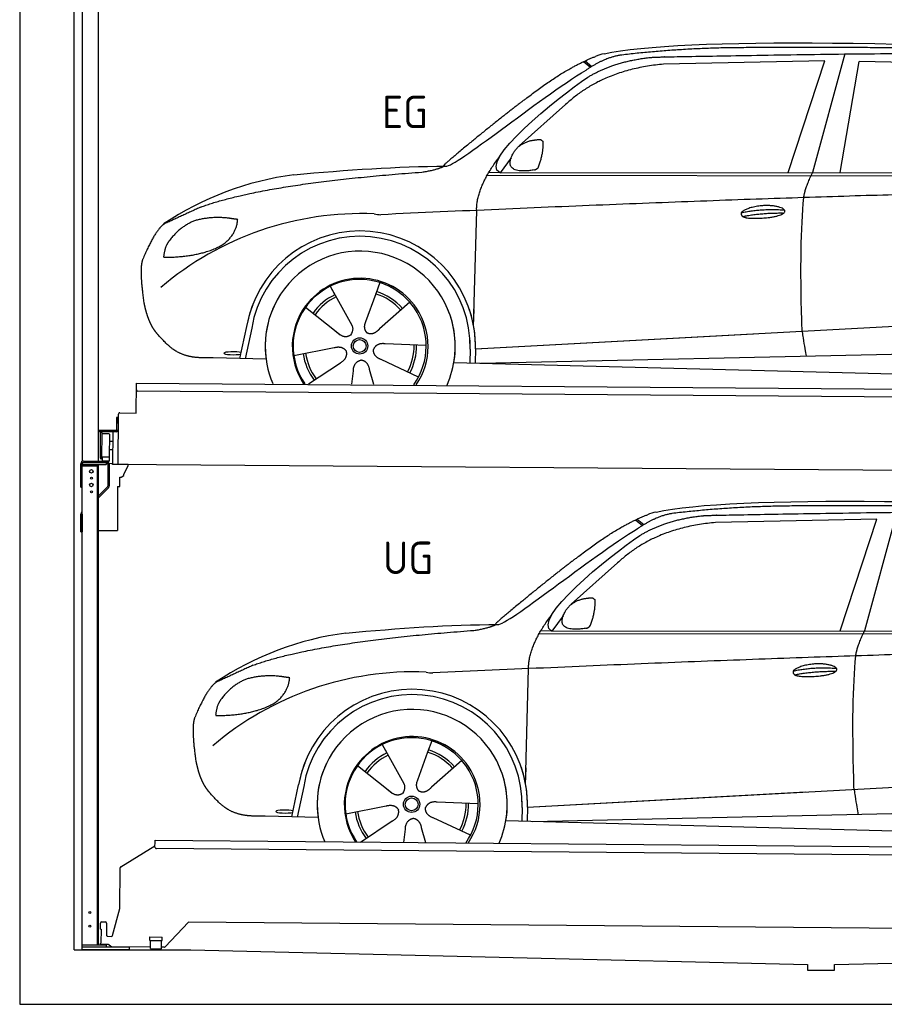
# Model space of a CAD drawing. Header units: millimetres. Extents: x -411 to 6777, y 0 to 6377.
# Tile 1 of 6: x 0 to 3183, y 0 to 3625. Entities that reach past the tile are written whole.
import ezdxf

# ---------------------------------------------------------------- set-up
doc = ezdxf.new("R2010")
doc.units = ezdxf.units.MM
for name, color, linetype, lineweight in [('car', 10, 'Continuous', 25), ('Gebäude', 7, 'Continuous', 25), ('Logo', 7, 'Continuous', 25), ('Plattform', 7, 'Continuous', 25), ('Ständer hinten', 7, 'Continuous', 25)]:
    doc.layers.add(name, color=color, linetype=linetype, lineweight=lineweight)
doc.styles.get("Standard").update_dxf_attribs({"font": 'ISOCP.SHX'})

# ---------------------------------------------------------------- blocks, each defined once
blk = doc.blocks.new('UG Plattfrom Gl550')
at = {"layer": 'Plattform'}
for p, q in [((371.8, 506.3), (498.1, 583.5)), ((498.1, 578.8), (498.2, 597.8)), ((498.2, 597.8), (498.3, 603.8)), ((498.3, 603.8), (5435.1, 560.7)), ((5429.8, 530.7), (503, 573.7)), ((368.7, 352.3), (369.4, 502.1)), ((342.2, 253.9), (368.7, 352.3)), ((297.4, 276.5), (297.6, 298.5)), ((302.6, 303.5), (314.6, 303.4)), ((319.6, 298.3), (319.2, 255.3)), ((621.4, 302.7), (535.3, 212)), ((5347, 261.5), (621.4, 302.7)), ((297.4, 276.5), (299.7, 276.5)), ((299.7, 276.5), (299.3, 225.5)), ((296.9, 220.5), (297, 225.5)), ((325.2, 220.3), (296.9, 220.5)), ((299.3, 225.5), (297, 225.5)), ((324.2, 250.3), (337.3, 250.2)), ((335.5, 213.3), (328.3, 219.2)), ((479.6, 234.9), (479.7, 247.9)), ((479.6, 234.9), (524.6, 234.5)), ((479.7, 247.9), (524.7, 247.5)), ((481.8, 204.9), (482.1, 234.9)), ((521.8, 204.6), (522.1, 234.6)), ((524.6, 234.5), (524.7, 247.5)), ((481.8, 210.9), (338.6, 212.2)), ((481.8, 204.9), (521.8, 204.6)), ((531.7, 210.5), (521.8, 210.6))]:
    blk.add_line(p, q, dxfattribs=at)
for centre, start, end in [((503.1, 578.7), 179.5, 269.5), ((374.4, 502.1), 121.4261, 179.5), ((302.6, 298.5), 89.5, 179.5), ((314.6, 298.4), 359.5, 89.5), ((324.2, 255.3), 179.5, 269.5), ((337.4, 255.2), 269.5, 344.9258), ((325.1, 215.3), 50.8402, 89.5), ((338.6, 217.2), 230.8402, 269.5), ((531.7, 215.5), 269.5, 316.4902)]:
    blk.add_arc(centre, 5, start, end, dxfattribs=at)
blk = doc.blocks.new('Palette EG Gl550')
at = {"layer": 'Plattform'}
for p, q in [((428.6, 2177), (429.5, 2287)), ((429.5, 2287), (5467.3, 2248)), ((5462.1, 2218), (434.2, 2257)), ((368.6, 2177.5), (428.6, 2177)), ((356.5, 2160.3), (356.1, 2114.3)), ((363.5, 2160.2), (356.5, 2160.3)), ((358.1, 2113.3), (358.5, 2160.3)), ((362.6, 1987.5), (363.6, 2172.5)), ((354.1, 2112.3), (292.8, 2112.8)), ((293.1, 2112.8), (293.1, 2107.8)), ((293.1, 2110.8), (355.1, 2110.3)), ((355.1, 2107.3), (293.1, 2107.8)), ((297.3, 2010.5), (298, 2104.5)), ((302, 2104.5), (301.3, 2010.5)), ((342.6, 2107.4), (341.7, 1987.7)), ((355.1, 2107.3), (355.1, 2110.3)), ((363.1, 2113.2), (358.1, 2113.3)), ((358.2, 2113.3), (363.1, 2113.2)), ((330, 2099.4), (329.3, 2015.2)), ((342.3, 2071.9), (329.8, 2072.3)), ((342.1, 2041.7), (329.5, 2041.8)), ((328.9, 2015), (303.9, 2015)), ((303.9, 2015), (303.9, 2000)), ((328.9, 2015), (303.9, 2015)), ((303.9, 2015), (303.9, 2000)), ((303.9, 2000), (328.9, 2000)), ((328.9, 2000), (303.9, 2000)), ((328.9, 2015), (328.9, 2000)), ((328.9, 2015), (328.9, 2000)), ((5465, 1948), (341.7, 1987.7))]:
    blk.add_line(p, q, dxfattribs=at)
for centre, radius, start, end in [((434.3, 2262), 5, 179.556, 269.556), ((368.6, 2172.5), 5, 89.556, 179.556), ((300, 2104.5), 2, 359.3444, 179.3444), ((354.1, 2114.3), 2.01, 269.7445, 359.3674), ((355.1, 2113.3), 3, 269.7663, 359.5554), ((355.1, 2113.3), 6, 269.556, 359.556), ((355.1, 2113.3), 6, 269.5566, 359.5553), ((302.4, 2100.4), 0.4, 179.3444, 271.7264), ((313.4, 1773.4), 326.8, 87.1681, 91.938), ((329.6, 2099.4), 0.4, 359.3444, 86.9565), ((299.3, 2010.5), 2, 179.3444, 359.3444), ((301.7, 2014.6), 0.4, 86.9623, 179.3444), ((302.7, 2023.3), 8.39, 263.3001, 278.0521), ((328.9, 2015.2), 0.4, 267.6536, 359.3444)]:
    blk.add_arc(centre, radius, start, end, dxfattribs=at)
blk = doc.blocks.new('Ständer hinten')
at = {"layer": 'Ständer hinten'}
for p, q in [((229.9, 5012), (229.9, 1998.6)), ((229.9, 5012), (289.9, 5012)), ((289.9, 2000), (289.9, 5012)), ((289.9, 4892), (312.9, 4892)), ((312.9, 4892), (312.9, 4490.7)), ((312.9, 4390.7), (289.9, 4391)), ((312.9, 4400.8), (312.9, 4390.7)), ((318.9, 1995), (235, 1995)), ((318.9, 1995), (318.9, 1987)), ((230, 1990), (230, 1987)), ((230, 1987), (318.9, 1987))]:
    blk.add_line(p, q, dxfattribs=at)
blk = doc.blocks.new('Car_EG')
at = {"layer": 'car'}
for p, q in [((3037.9, 3498.8), (2918.5, 3061.9)), ((2075.4, 3470.6), (2101.4, 3450.1)), ((2081.3, 3473.3), (2106.7, 3453.2)), ((2964.5, 3473), (2370.7, 3461.1)), ((2828.5, 3061.9), (2964.5, 3473)), ((3020.2, 3062), (3091, 3471.1)), ((3792.6, 3454.8), (3091, 3471.1)), ((2009.8, 3312.5), (1839, 3160.1)), ((1809.4, 3117), (1768.3, 3061.3)), ((1721.3, 3052.4), (4364.6, 3049.2)), ((1768.3, 3061.3), (1727, 3062.4)), ((1768.3, 3061.3), (4420.2, 3062.7)), ((1671.2, 2497.6), (1682.3, 2923.1)), ((1325.6, 2657.3), (1310.5, 2615.6)), ((1143.3, 2643.6), (1160.5, 2612.6)), ((1143.5, 2643.6), (1222.8, 2499.9)), ((1310.5, 2615.6), (1273.2, 2512.5)), ((1435.9, 2585.1), (1325, 2487)), ((1052.3, 2566.4), (1171, 2472.3)), ((1671.2, 2497.6), (1672.8, 2558.3)), ((1133.8, 2501.8), (1180.1, 2465.1)), ((1273.2, 2512.5), (1269.4, 2502.2)), ((1677.7, 2413), (3547.7, 2515.1)), ((810, 2377.3), (835.6, 2494.9)), ((854.1, 2489.5), (829.5, 2376.7)), ((1677.7, 2413), (2701.8, 2469)), ((1496.5, 2425.5), (1345.2, 2431.8)), ((1009, 2388.8), (1157.7, 2417.7)), ((1658.1, 2412.4), (1656.8, 2362)), ((1677.7, 2413), (1676.5, 2361.5)), ((1697, 2360.9), (3582.9, 2402.3)), ((907, 2374.7), (712.8, 2379.9)), ((1063.5, 2284.5), (1180.5, 2362.2)), ((1468.3, 2309.5), (1331, 2373.5)), ((1598.6, 2363.5), (3647.1, 2310.1)), ((1222.2, 2283.1), (1228.3, 2332.6)), ((1303.4, 2282.4), (1288.2, 2337.1))]:
    blk.add_line(p, q, dxfattribs=at)
for radius in [30.1, 23.6]:
    blk.add_circle((1251.5, 2423.8), radius, dxfattribs=at)
for centre, radius, start, end in [((2188.5, 3329.2), 174.5, 102.3489, 113.0153), ((1156.1, 1941.5), 1122.3, 97.5147, 123.9129), ((1259.2, 1770.1), 1141.2, 87.724, 130.3913), ((1332, 3024.5), 117.4, 256.4608, 268.6636), ((1253.6, 2422.9), 424.2, 10.1481, 170.2223), ((1253.4, 2422.7), 404.8, 358.5419, 170.499), ((1253.6, 2422.9), 350, 350.2258, 187.9239), ((1251.5, 2423.8), 245, 51.7123, 188.2101), ((1253.6, 2422.9), 250, 34.003, 143.5989), ((1251.5, 2423.8), 245, 30.221, 72.4019), ((1251.5, 2423.8), 209.6, 115.7372, 144.8747), ((1251.5, 2423.8), 200.6, 41.1155, 72.9111), ((1251.5, 2423.8), 209.6, 41.1302, 72.8747), ((1253.6, 2422.9), 424.2, 158.9384, 170.2223), ((1251.5, 2423.8), 200.6, 115.5705, 145.0215), ((1253.6, 2422.9), 350, 154.4856, 203.0931), ((1253.6, 2422.9), 350, 154.4856, 157.347), ((1253.6, 2422.9), 250, 143.5989, 213.5789), ((1251.5, 2423.8), 245, 144.4019, 214.6129), ((1253.6, 2422.9), 250, 143.5989, 147.9713), ((1251.5, 2423.8), 245, 143.0042, 147.4925), ((1251.5, 2423.8), 200.6, 41.1155, 44.3784), ((1251.5, 2423.8), 245, 324.3871, 34.5977), ((1253.6, 2422.9), 250, 325.4211, 34.003), ((1253.6, 2422.9), 250, 29.7422, 34.003), ((1253.6, 2422.9), 350, 350.2258, 23.1163), ((1253.6, 2422.9), 424.2, 358.6661, 18.6635), ((1253.6, 2422.9), 350, 335.9069, 11.3993), ((1253.6, 2422.9), 404.6, 358.5068, 9.6777), ((1253.6, 2422.9), 424.2, 358.6661, 9.1695), ((1251.5, 2423.8), 209.6, 187.7372, 216.8747), ((1251.5, 2423.8), 200.6, 187.5904, 217.0215), ((1251.5, 2423.8), 200.6, 331.5904, 1.0215), ((1251.5, 2423.8), 209.6, 331.7372, 0.8747)]:
    blk.add_arc(centre, radius, start, end, dxfattribs=at)
blk.add_ellipse((785.5, 2396.9), major_axis=(33.6, -0.3), ratio=0.157274, start_param=0.513473, end_param=5.704241, dxfattribs=at)
for points, degree in [([(2151.2, 3499.7), (2438.8, 3561.3), (3323.8, 3548), (4495.8, 3484.7)], 3), ([(2681.9, 3522.1), (2439, 3522), (2209.6, 3494.1)], 2), ([(3646, 3507.4), (3297.8, 3526.8), (2681.9, 3522.1)], 2), ([(1866.9, 3336.8), (2008, 3447.1), (2120.2, 3489.8)], 2), ([(2209.6, 3494.1), (2153.4, 3485.1), (2085, 3439.8)], 2), ([(2091.3, 3413.1), (2185.1, 3470.8), (2320.7, 3486)], 2), ([(2370.7, 3461.1), (2146.6, 3441.8), (2009.8, 3312.5)], 2), ([(1568.6, 3085.8), (1604.3, 3082), (1906.5, 3330.9), (2085, 3439.8)], 3), ([(1768.3, 3061.3), (1685.3, 3101.4), (1979.2, 3337.7), (2091.3, 3413.1)], 3), ([(1866.9, 3336.8), (1785.8, 3276.3), (1683.4, 3192.9), (1554.1, 3087.7), (1560, 3085.7)], 4), ([(1817.6, 3134.6), (1834.1, 3164.9), (1876.9, 3179)], 2), ([(1876.9, 3179), (1905.6, 3184.7), (1918.5, 3183.5)], 2), ([(1908.1, 3079.4), (1929.6, 3132.4), (1927, 3177.3)], 2), ([(1918.5, 3183.5), (1924.5, 3177.4), (1927, 3177.3)], 2), ([(1682.3, 2923.1), (1679.9, 3006.7), (1768.8, 3124)], 2), ([(1894.6, 3071.7), (1772.4, 3053), (1817.6, 3134.6)], 2), ([(1009.4, 3054.2), (1205.7, 3072.1), (1390.9, 3085.2), (1568.6, 3085.8)], 3), ([(1480.7, 3063.9), (1533.9, 3071.8), (1559.7, 3084.7)], 2), ([(667.1, 2935.4), (903.7, 3022), (1480.7, 3063.9)], 2), ([(1894.6, 3071.7), (1900.7, 3073.5), (1908.1, 3079.4)], 2), ([(2886.6, 2970), (2889.7, 3001), (2918.5, 3061.9)], 2), ([(4638.8, 2991), (3762.4, 3019.4), (1329.3, 2907.2)], 2), ([(667.1, 2935.4), (532.9, 2873.5)], 1), ([(2656.5, 2914.7), (2732, 2930.9), (2815.5, 2924.4)], 2), ([(2661.4, 2900.8), (2735.6, 2914.7), (2813.5, 2913.3)], 2), ([(532.9, 2873.5), (498.2, 2850.8), (453.2, 2743.7)], 2), ([(643.1, 2884.4), (590.8, 2863.7), (552.7, 2813.7)], 2), ([(770, 2894.2), (702.5, 2901.9), (643.1, 2884.4)], 2), ([(752.9, 2800.7), (798.9, 2837.7), (802.6, 2889.5)], 2), ([(802.6, 2889.5), (784.9, 2891.6), (770, 2894.2)], 2), ([(552.7, 2813.7), (534.5, 2793.9), (529.7, 2752.6)], 2), ([(531, 2750.3), (675.7, 2750.9), (752.9, 2800.7)], 2), ([(453.2, 2743.7), (446.7, 2727.8), (444.7, 2699.3), (445.7, 2666.9), (456.9, 2583.7)], 4), ([(529.7, 2752.6), (533.1, 2752.5), (531, 2750.3)], 2), ([(1171, 2472.3), (1194.3, 2450.4), (1217.6, 2463.8)], 2), ([(1345.2, 2431.8), (1313.5, 2435.8), (1302.5, 2411.3)], 2), ([(1157.7, 2417.7), (1188.4, 2426.4), (1203, 2403.9)], 2), ([(1180.5, 2362.2), (1208.5, 2377.6), (1203, 2403.9)], 2), ([(1331, 2373.5), (1301, 2384.5), (1302.5, 2411.3)], 2), ([(1228.3, 2332.6), (1229.5, 2364.6), (1255.5, 2371.5)], 2), ([(1288.2, 2337.1), (1282.2, 2368.5), (1255.5, 2371.5)], 2)]:
    blk.add_open_spline(points, degree=degree, dxfattribs=at)
for points, degree, knots in [([(2320.7, 3486), (2347.3, 3488), (2486.7, 3489.9), (3508.2, 3510), (4128.4, 3503.6), (4583.8, 3331), (4560.1, 3157.3)], 4, [0.0821318, 0.0821318, 0.0821318, 0.0821318, 0.0821318, 0.258851, 0.508851, 1, 1, 1, 1, 1]), ([(2656.5, 2914.7), (2660.7, 2919.8), (2681.9, 2935.9), (2764.7, 2955.3), (2879.8, 2918.1), (2770.8, 2890.5), (2686, 2891.9), (2651.7, 2895.8), (2656.5, 2914.7)], 5, [0, 0, 0, 0, 0, 0, 0.300106, 0.500106, 0.700106, 1, 1, 1, 1, 1, 1]), ([(2880.4, 2478.7), (2879.9, 2492.3), (2879.5, 2505.6), (2879.1, 2518.8), (2873.5, 2708.7), (2876, 2859.1), (2886.6, 2970)], 3, [0, 0, 0, 0, 0.064923, 0.064923, 0.064923, 1, 1, 1, 1]), ([(456.9, 2583.7), (457.7, 2579.5), (458.6, 2575.3), (459.5, 2571.1), (460.5, 2567.1), (464, 2552.3), (468, 2538.6), (472.4, 2526.1), (477.3, 2514.8)], 4, [0.4914944, 0.4914944, 0.4914944, 0.4914944, 0.4914944, 0.5422469, 0.5422469, 0.5422469, 0.5422469, 0.728655, 0.728655, 0.728655, 0.728655, 0.728655]), ([(476.9, 2515.5), (478.3, 2512.3), (479.7, 2509.2), (481.1, 2506.2), (482.6, 2503.3), (488.2, 2492.2), (494.2, 2482.8), (500.4, 2474.9), (506.9, 2467.4)], 4, [0.7288005, 0.7288005, 0.7288005, 0.7288005, 0.7288005, 0.7843928, 0.7843928, 0.7843928, 0.7843928, 1, 1, 1, 1, 1]), ([(1269.4, 2502.2), (1268.8, 2499), (1268.5, 2496), (1268.6, 2493.1), (1269, 2490.3), (1269.7, 2484.5), (1271.7, 2479.2), (1275.3, 2474.6), (1280.2, 2471.6)], 4, [0.3191838, 0.3191838, 0.3191838, 0.3191838, 0.3191838, 0.5438253, 0.5438253, 0.5438253, 0.5438253, 1, 1, 1, 1, 1]), ([(712.8, 2379.9), (688.1, 2380.6), (632.5, 2377), (596.4, 2390.9), (552.8, 2416), (506.9, 2467.4)], 4, [0, 0, 0, 0, 0, 0.597866, 1, 1, 1, 1, 1]), ([(1222.8, 2499.9), (1224.5, 2495.8), (1225.5, 2491.8), (1225.8, 2487.9), (1226.4, 2479.3), (1223.7, 2471.3), (1217.6, 2463.8)], 3, [0.2167758, 0.2167758, 0.2167758, 0.2167758, 0.4600873, 0.4600873, 0.4600873, 1, 1, 1, 1]), ([(1325, 2487), (1325, 2487), (1325, 2487), (1325, 2487), (1325, 2487), (1315.9, 2477.3), (1305.2, 2467.4), (1290.9, 2465), (1280.2, 2471.6)], 4, [-0.000003, -0.000003, -0.000003, -0.000003, -0.000003, 0, 0, 0, 0, 1, 1, 1, 1, 1]), ([(2880.4, 2478.7), (2881, 2474), (2881.7, 2469.5), (2882.4, 2465.2), (2883, 2461.2), (2883.5, 2457.3), (2884.1, 2453.5), (2888.6, 2423.3), (2892.2, 2401.2), (2894.7, 2387.2)], 3, [-0.000011, -0.000011, -0.000011, -0.000011, 0.107576, 0.107576, 0.107576, 0.206414, 0.206414, 0.206414, 1, 1, 1, 1])]:
    blk.add_open_spline(points, degree=degree, knots=knots, dxfattribs=at)
blk = doc.blocks.new('Car_147')
at = {"layer": 'car'}
for p, q in [((2266.8, 1783.3), (2292.7, 1762.8)), ((2272.6, 1786), (2298, 1765.9)), ((3155.8, 1785.7), (2562, 1773.8)), ((3019.9, 1374.6), (3155.8, 1785.7)), ((3229.2, 1811.5), (3109.9, 1374.6)), ((2201.2, 1625.2), (2030.4, 1472.8)), ((2000.7, 1429.7), (1959.6, 1374)), ((1912.6, 1365.1), (4556, 1361.9)), ((1959.6, 1374), (1918.4, 1375.1)), ((1959.6, 1374), (4611.6, 1375.4)), ((1862.5, 810.3), (1873.6, 1235.8)), ((1334.7, 956.3), (1351.9, 925.3)), ((1334.8, 956.3), (1414.2, 812.6)), ((1517, 970), (1501.9, 928.3)), ((1501.9, 928.3), (1464.5, 825.2)), ((1243.7, 879.1), (1362.3, 785)), ((1627.3, 897.8), (1516.3, 799.7)), ((1862.5, 810.3), (1864.1, 871)), ((1001.4, 690), (1027, 807.6)), ((1045.5, 802.2), (1020.9, 689.4)), ((1325.2, 814.5), (1371.4, 777.8)), ((1464.5, 825.2), (1460.7, 814.9)), ((1869, 725.7), (3739, 827.8)), ((1869, 725.7), (2893.1, 781.7)), ((1200.4, 701.5), (1349, 730.4)), ((1687.9, 738.2), (1536.6, 744.5)), ((1849.4, 725.1), (1848.1, 674.7)), ((1869, 725.7), (1867.8, 674.2)), ((1098.3, 687.4), (904.1, 692.6)), ((1888.4, 673.6), (3774.2, 715)), ((1254.9, 597.2), (1371.8, 674.9)), ((1659.6, 622.2), (1522.4, 686.2)), ((1789.9, 676.2), (3838.5, 622.8)), ((1413.6, 595.8), (1419.7, 645.3)), ((1494.8, 595.1), (1479.5, 649.8))]:
    blk.add_line(p, q, dxfattribs=at)
for radius in [30.1, 23.6]:
    blk.add_circle((1442.9, 736.5), radius, dxfattribs=at)
for centre, radius, start, end in [((2379.8, 1641.9), 174.5, 102.3489, 113.0153), ((1347.5, 254.1), 1122.3, 97.5147, 123.9129), ((1450.6, 82.8), 1141.2, 87.724, 130.3913), ((1523.4, 1337.2), 117.4, 256.4608, 268.6636), ((1445, 735.6), 424.2, 10.1481, 170.2223), ((1444.7, 735.4), 404.8, 358.5419, 170.499), ((1445, 735.6), 350, 350.2258, 187.9239), ((1442.9, 736.5), 245, 51.7123, 188.2101), ((1445, 735.6), 250, 34.003, 143.5989), ((1442.9, 736.5), 245, 30.221, 72.4019), ((1442.9, 736.5), 209.6, 115.7372, 144.8747), ((1442.9, 736.5), 200.6, 115.5705, 145.0215), ((1442.9, 736.5), 200.6, 41.1155, 72.9111), ((1442.9, 736.5), 209.6, 41.1302, 72.8747), ((1445, 735.6), 424.2, 158.9384, 170.2223), ((1445, 735.6), 350, 154.4856, 203.0931), ((1445, 735.6), 350, 154.4856, 157.347), ((1445, 735.6), 250, 143.5989, 213.5789), ((1442.9, 736.5), 245, 144.4019, 214.6129), ((1445, 735.6), 250, 143.5989, 147.9713), ((1442.9, 736.5), 245, 143.0042, 147.4925), ((1442.9, 736.5), 200.6, 41.1155, 44.3784), ((1442.9, 736.5), 245, 324.3871, 34.5977), ((1445, 735.6), 250, 325.4211, 34.003), ((1445, 735.6), 250, 29.7422, 34.003), ((1445, 735.6), 350, 350.2258, 23.1163), ((1445, 735.6), 424.2, 358.6661, 18.6635), ((1445, 735.6), 350, 335.9069, 11.3993), ((1445, 735.6), 404.6, 358.5068, 9.6777), ((1445, 735.6), 424.2, 358.6661, 9.1695), ((1442.9, 736.5), 200.6, 331.5904, 1.0215), ((1442.9, 736.5), 209.6, 331.7372, 0.8747), ((1442.9, 736.5), 209.6, 187.7372, 216.8747), ((1442.9, 736.5), 200.6, 187.5904, 217.0215)]:
    blk.add_arc(centre, radius, start, end, dxfattribs=at)
blk.add_ellipse((976.9, 709.6), major_axis=(33.6, -0.3), ratio=0.157274, start_param=0.513473, end_param=5.704241, dxfattribs=at)
for points, degree in [([(2342.5, 1812.4), (2630.1, 1874), (3515.1, 1860.7), (4687.1, 1797.4)], 3), ([(2873.2, 1834.8), (2630.4, 1834.7), (2401, 1806.8)], 2), ([(3837.4, 1820.1), (3489.2, 1839.5), (2873.2, 1834.8)], 2), ([(2058.2, 1649.5), (2199.3, 1759.8), (2311.6, 1802.5)], 2), ([(2401, 1806.8), (2344.7, 1797.8), (2276.3, 1752.5)], 2), ([(2282.7, 1725.8), (2376.5, 1783.5), (2512.1, 1798.7)], 2), ([(1760, 1398.5), (1795.6, 1394.7), (2097.9, 1643.6), (2276.3, 1752.5)], 3), ([(2562, 1773.8), (2337.9, 1754.5), (2201.2, 1625.2)], 2), ([(1959.6, 1374), (1876.6, 1414.1), (2170.6, 1650.4), (2282.7, 1725.8)], 3), ([(2058.2, 1649.5), (1977.1, 1589), (1874.8, 1505.6), (1745.4, 1400.4), (1751.4, 1398.4)], 4), ([(2009, 1447.3), (2025.5, 1477.6), (2068.2, 1491.7)], 2), ([(2068.2, 1491.7), (2096.9, 1497.4), (2109.8, 1496.2)], 2), ([(2099.5, 1392.1), (2120.9, 1445.1), (2118.3, 1490)], 2), ([(2109.8, 1496.2), (2115.9, 1490.1), (2118.3, 1490)], 2), ([(1873.6, 1235.8), (1871.3, 1319.4), (1960.2, 1436.7)], 2), ([(2086, 1384.4), (1963.8, 1365.7), (2009, 1447.3)], 2), ([(1200.7, 1366.9), (1397, 1384.8), (1582.2, 1397.9), (1760, 1398.5)], 3), ([(1672.1, 1376.6), (1725.2, 1384.5), (1751.1, 1397.4)], 2), ([(2086, 1384.4), (2092, 1386.2), (2099.5, 1392.1)], 2), ([(858.5, 1248.1), (1095.1, 1334.7), (1672.1, 1376.6)], 2), ([(3077.9, 1282.7), (3081.1, 1313.7), (3109.9, 1374.6)], 2), ([(4830.2, 1303.7), (3953.8, 1332.1), (1520.6, 1219.9)], 2), ([(858.5, 1248.1), (724.2, 1186.2)], 1), ([(2847.8, 1227.4), (2923.4, 1243.6), (3006.8, 1237.1)], 2), ([(834.4, 1197.1), (782.1, 1176.4), (744.1, 1126.4)], 2), ([(961.4, 1206.9), (893.8, 1214.6), (834.4, 1197.1)], 2), ([(944.2, 1113.4), (990.3, 1150.4), (994, 1202.2)], 2), ([(994, 1202.2), (976.3, 1204.3), (961.4, 1206.9)], 2), ([(2852.8, 1213.5), (2926.9, 1227.4), (3004.8, 1226)], 2), ([(724.2, 1186.2), (689.6, 1163.5), (644.6, 1056.4)], 2), ([(744.1, 1126.4), (725.8, 1106.6), (721.1, 1065.3)], 2), ([(722.4, 1063), (867.1, 1063.6), (944.2, 1113.4)], 2), ([(644.6, 1056.4), (638.1, 1040.5), (636, 1012), (637.1, 979.6), (648.2, 896.4)], 4), ([(721.1, 1065.3), (724.5, 1065.2), (722.4, 1063)], 2), ([(1362.3, 785), (1385.6, 763.1), (1409, 776.5)], 2), ([(1349, 730.4), (1379.8, 739.1), (1394.4, 716.6)], 2), ([(1536.6, 744.5), (1504.9, 748.5), (1493.9, 724)], 2), ([(1371.8, 674.9), (1399.8, 690.3), (1394.4, 716.6)], 2), ([(1522.4, 686.2), (1492.4, 697.2), (1493.9, 724)], 2), ([(1419.7, 645.3), (1420.9, 677.3), (1446.8, 684.2)], 2), ([(1479.5, 649.8), (1473.5, 681.2), (1446.8, 684.2)], 2)]:
    blk.add_open_spline(points, degree=degree, dxfattribs=at)
for points, degree, knots in [([(2512.1, 1798.7), (2538.6, 1800.7), (2678.1, 1802.6), (3699.5, 1822.7), (4319.8, 1816.3), (4775.2, 1643.7), (4751.5, 1470)], 4, [0.0821318, 0.0821318, 0.0821318, 0.0821318, 0.0821318, 0.258851, 0.508851, 1, 1, 1, 1, 1]), ([(3071.7, 791.4), (3071.2, 805), (3070.8, 818.3), (3070.4, 831.5), (3064.8, 1021.4), (3067.3, 1171.8), (3077.9, 1282.7)], 3, [0, 0, 0, 0, 0.064923, 0.064923, 0.064923, 1, 1, 1, 1]), ([(2847.8, 1227.4), (2852.1, 1232.5), (2873.2, 1248.6), (2956.1, 1268), (3071.1, 1230.8), (2962.2, 1203.2), (2877.4, 1204.6), (2843.1, 1208.5), (2847.8, 1227.4)], 5, [0, 0, 0, 0, 0, 0, 0.300106, 0.500106, 0.700106, 1, 1, 1, 1, 1, 1]), ([(648.2, 896.4), (649.1, 892.2), (650, 888), (650.9, 883.8), (651.9, 879.8), (655.4, 865), (659.4, 851.3), (663.8, 838.8), (668.6, 827.5)], 4, [0.4914944, 0.4914944, 0.4914944, 0.4914944, 0.4914944, 0.5422469, 0.5422469, 0.5422469, 0.5422469, 0.728655, 0.728655, 0.728655, 0.728655, 0.728655]), ([(668.3, 828.2), (669.7, 825), (671.1, 821.9), (672.5, 818.9), (673.9, 816), (679.6, 804.9), (685.5, 795.5), (691.8, 787.6), (698.3, 780.1)], 4, [0.7288005, 0.7288005, 0.7288005, 0.7288005, 0.7288005, 0.7843928, 0.7843928, 0.7843928, 0.7843928, 1, 1, 1, 1, 1]), ([(1414.2, 812.6), (1415.9, 808.5), (1416.8, 804.5), (1417.1, 800.6), (1417.8, 792), (1415.1, 784), (1409, 776.5)], 3, [0.2167758, 0.2167758, 0.2167758, 0.2167758, 0.4600873, 0.4600873, 0.4600873, 1, 1, 1, 1]), ([(1460.7, 814.9), (1460.2, 811.7), (1459.9, 808.7), (1460, 805.8), (1460.3, 803), (1461.1, 797.2), (1463.1, 791.9), (1466.6, 787.3), (1471.5, 784.3)], 4, [0.3191838, 0.3191838, 0.3191838, 0.3191838, 0.3191838, 0.5438253, 0.5438253, 0.5438253, 0.5438253, 1, 1, 1, 1, 1]), ([(1516.3, 799.7), (1516.3, 799.7), (1516.3, 799.7), (1516.3, 799.7), (1516.3, 799.7), (1507.2, 790), (1496.6, 780.1), (1482.3, 777.7), (1471.5, 784.3)], 4, [-0.000003, -0.000003, -0.000003, -0.000003, -0.000003, 0, 0, 0, 0, 1, 1, 1, 1, 1]), ([(904.1, 692.6), (879.5, 693.3), (823.8, 689.7), (787.8, 703.6), (744.1, 728.7), (698.3, 780.1)], 4, [0, 0, 0, 0, 0, 0.597866, 1, 1, 1, 1, 1]), ([(3071.7, 791.4), (3072.4, 786.7), (3073.1, 782.2), (3073.7, 777.9), (3074.3, 773.9), (3074.9, 770), (3075.5, 766.2), (3080, 736), (3083.5, 713.9), (3086, 699.9)], 3, [-0.000011, -0.000011, -0.000011, -0.000011, 0.107576, 0.107576, 0.107576, 0.206414, 0.206414, 0.206414, 1, 1, 1, 1])]:
    blk.add_open_spline(points, degree=degree, knots=knots, dxfattribs=at)
blk = doc.blocks.new('Ständer_hinten_180')
at = {"layer": 'Ständer hinten'}
for p, q in [((235, 2000), (319, 2000)), ((319, 1995), (235, 1995)), ((319, 1987), (319, 1995)), ((225, 1904), (225, 1990)), ((230, 200), (230, 1990)), ((319, 1987), (230, 1987)), ((230, 1982), (290, 1982)), ((285, 1982), (285, 218)), ((290, 218), (290, 1987)), ((324, 1990), (324, 1907.2)), ((329, 1990), (328.9, 1907.1)), ((341.8, 1989.5), (329, 1990.6)), ((341.8, 1987.7), (341.8, 1989.5)), ((399.8, 1987.2), (341.8, 1987.7)), ((383, 1951.9), (399.7, 1982.7)), ((399.7, 1982.7), (399.8, 1987.2)), ((369, 1907), (369, 1940.5)), ((369, 1940.5), (374, 1940.5)), ((374, 1940.5), (382.9, 1947.4)), ((382.9, 1947.4), (383, 1947.8)), ((383, 1947.8), (383, 1951.9)), ((225, 1904), (230, 1904)), ((290, 1872.1), (322.5, 1903.6)), ((325.9, 1900), (290, 1865.2)), ((360, 1906.3), (369, 1907)), ((360, 1906.3), (360, 1744)), ((228.1, 1812.1), (230, 1814)), ((230, 1804.9), (225, 1804.9)), ((225, 1740), (225, 1804.9)), ((230, 1804.9), (230, 1740)), ((290, 1744), (360, 1744)), ((225, 1740), (230, 1740)), ((319, 218), (230, 218)), ((319, 210), (319, 218)), ((404, 210), (230, 210)), ((404, 200), (230, 200)), ((404, 200), (404, 210))]:
    blk.add_line(p, q, dxfattribs=at)
for centre, radius in [((264, 1962), 6.5), ((264, 1937), 3.7), ((264, 1912), 6.5), ((264, 1887), 3.7), ((258.6, 338), 3.7), ((258.6, 288), 3.7)]:
    blk.add_circle(centre, radius, dxfattribs=at)
for centre, radius, start, end in [((235, 1990), 10, 90, 180), ((235, 1990), 5, 90, 180), ((319, 1990), 10, 0.0086, 89.9915), ((319, 1990), 5, 0, 90), ((319, 1907.2), 5, 314.0428, 0), ((318.9, 1907.1), 10, 314.1186, 0), ((235, 1804.9), 10, 134.1186, 180)]:
    blk.add_arc(centre, radius, start, end, dxfattribs=at)
blk = doc.blocks.new('Gebäude_360_GT180')
at = {"layer": 'Gebäude'}
for p, q in [((0, 5800), (0, 0)), ((200, 200), (200, 5600)), ((200, 200), (630.1, 200)), ((630.1, 200), (2900, 146.1)), ((3000, 146.1), (5231.6, 200)), ((2900, 146.1), (2900, 126.1)), ((3000, 126.1), (3000, 146.1)), ((2900, 126.1), (3000, 126.1)), ((0, 0), (5900, 0))]:
    blk.add_line(p, q, dxfattribs=at)

msp = doc.modelspace()

# ---------------------------------------------------------------- block references
for name in ['Gebäude_360_GT180', 'Car_EG', 'Palette EG Gl550', 'Ständer_hinten_180', 'Car_147', 'UG Plattfrom Gl550']:
    msp.add_blockref(name, (0, 0))
at = {"layer": 'Ständer hinten'}
msp.add_blockref('Ständer hinten', (0, 0), dxfattribs=at)

# ---------------------------------------------------------------- texts
msp.add_text('UG', height=120).set_placement((1337.66, 1583.58))
at = {"layer": 'Logo'}
msp.add_text('EG', height=120, dxfattribs=at).set_placement((1334, 3225.32))

doc.saveas('drawing.dxf')
